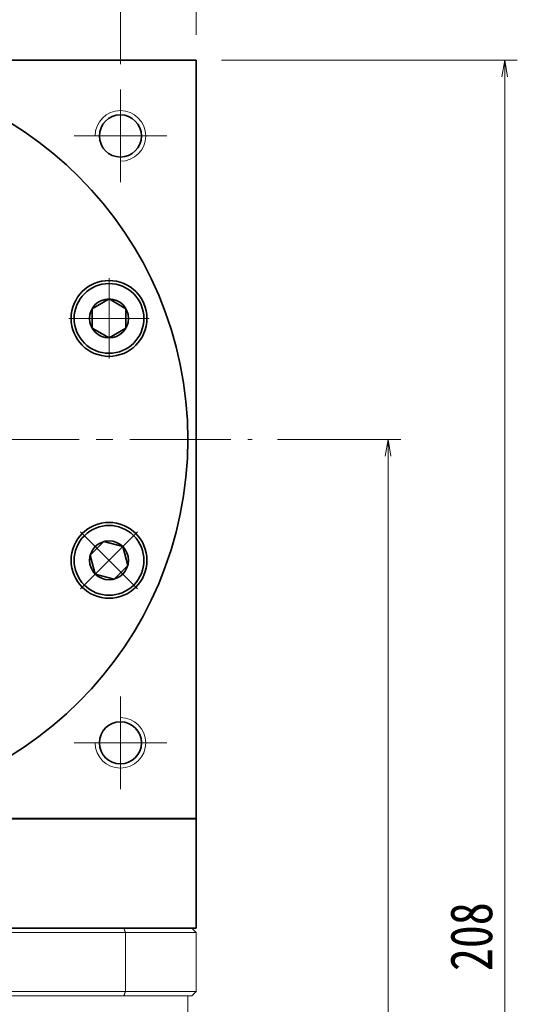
# Model space of a CAD drawing. Header units: millimetres. Extents: x -15 to 667, y 0 to 470.
# Tile 8 of 9: x 429 to 488, y 291 to 408. Entities that reach past the tile are written whole.
import ezdxf

# ---------------------------------------------------------------- set-up
doc = ezdxf.new("R2010")
doc.units = ezdxf.units.MM
doc.set_wipeout_variables(frame=1)
doc.linetypes.add('点画线', pattern=[18, 12, -2, 2, -2])
for name, color, linetype, lineweight in [('EB0', 7, 'Continuous', 35), ('中心线层', 1, '点画线', 18), ('尺寸线层', 3, 'Continuous', 18), ('粗实线', 7, 'Continuous', 40), ('粗实线层', 7, 'Continuous', 35)]:
    doc.layers.add(name, color=color, linetype=linetype, lineweight=lineweight)
doc.styles.add('宋体', font='SimSun.ttf', dxfattribs={"width": 0.8})
doc.dimstyles.new('A水平标注$0', dxfattribs={"dimtxt": 3.5, "dimasz": 2, "dimexe": 1.5, "dimexo": 3, "dimgap": 1.1, "dimtad": 1, "dimtoh": 1, "dimdec": 4, "dimdsep": 46, "dimtxsty": '宋体', "dimblk": 'OPEN', "dimcen": 3, "dimclrd": 3, "dimclre": 3, "dimclrt": 6, "dimadec": 0, "dimazin": 0, "dimtm": 1e-09, "dimtfac": 1, "dimtdec": 4, "dimtix": 1, "dimtmove": 0, "dimatfit": 3, "dimldrblk": 'OPEN', "dimfxl": 0, "dimlwd": 13, "dimlwe": 13, "dimarcsym": 0})

# ---------------------------------------------------------------- blocks, each defined once
blk = doc.blocks.new('_Open')
at = {"color": 0, "linetype": 'ByBlock', "lineweight": -2}
for p, q in [((-1, 0.167), (0, 0)), ((-1, -0.167), (0, 0)), ((0, 0), (-1, 0))]:
    blk.add_line(p, q, dxfattribs=at)
blk = doc.blocks.new('*D14')
at = {"layer": 'Defpoints', "color": 0, "transparency": 16777216}
for p in [(449.89, 425.82), (359.89, 403.16), (449.89, 403.16)]:
    blk.add_point(p, dxfattribs=at)
at = {"layer": '尺寸线层', "color": 3, "lineweight": 13, "transparency": 16777216}
for p, q in [((359.89, 406.16), (359.89, 427.32)), ((449.89, 406.16), (449.89, 427.32)), ((361.89, 425.82), (447.89, 425.82))]:
    blk.add_line(p, q, dxfattribs=at)
at = {"layer": '尺寸线层', "color": 3, "lineweight": 13, "transparency": 16777216, "xscale": 2, "yscale": 2, "zscale": 2, "rotation": 180}
blk.add_blockref('_Open', (359.89, 425.82), dxfattribs=at)
at = {"layer": '尺寸线层', "color": 3, "lineweight": 13, "transparency": 16777216, "xscale": 2, "yscale": 2, "zscale": 2}
blk.add_blockref('_Open', (449.89, 425.82), dxfattribs=at)
at = {"layer": '尺寸线层', "color": 6, "transparency": 16777216, "insert": (403.76, 429.76), "char_height": 5, "attachment_point": 5, "style": '宋体', "bg_fill": 3, "box_fill_scale": 1.1, "bg_fill_color": 257, "bg_fill_transparency": 0}
blk.add_mtext('90', dxfattribs=at)
blk = doc.blocks.new('*D16')
at = {"layer": 'Defpoints', "color": 0, "transparency": 16777216}
for p in [(440.89, 410.77), (404.89, 406.16), (440.89, 399.66)]:
    blk.add_point(p, dxfattribs=at)
at = {"layer": '尺寸线层', "color": 3, "lineweight": 13, "transparency": 16777216}
for p, q in [((404.89, 409.16), (404.89, 412.27)), ((440.89, 402.66), (440.89, 412.27)), ((406.89, 410.77), (438.89, 410.77))]:
    blk.add_line(p, q, dxfattribs=at)
at = {"layer": '尺寸线层', "color": 3, "lineweight": 13, "transparency": 16777216, "xscale": 2, "yscale": 2, "zscale": 2, "rotation": 180}
blk.add_blockref('_Open', (404.89, 410.77), dxfattribs=at)
at = {"layer": '尺寸线层', "color": 3, "lineweight": 13, "transparency": 16777216, "xscale": 2, "yscale": 2, "zscale": 2}
blk.add_blockref('_Open', (440.89, 410.77), dxfattribs=at)
at = {"layer": '尺寸线层', "color": 6, "transparency": 16777216, "insert": (422.89, 414.72), "char_height": 5, "attachment_point": 5, "style": '宋体', "bg_fill": 3, "box_fill_scale": 1.1, "bg_fill_color": 257, "bg_fill_transparency": 0}
blk.add_mtext('36', dxfattribs=at)
blk = doc.blocks.new('*D19')
at = {"layer": 'Defpoints', "color": 0, "transparency": 16777216}
for p in [(449.89, 403.16), (449.49, 195.16), (486.5, 195.16)]:
    blk.add_point(p, dxfattribs=at)
at = {"layer": '尺寸线层', "color": 3, "lineweight": 13, "transparency": 16777216}
for p, q in [((452.89, 403.16), (488, 403.16)), ((486.5, 401.16), (486.5, 197.16)), ((452.49, 195.16), (488, 195.16))]:
    blk.add_line(p, q, dxfattribs=at)
at = {"layer": '尺寸线层', "color": 3, "lineweight": 13, "transparency": 16777216, "xscale": 2, "yscale": 2, "zscale": 2}
for p, rotation in [((486.5, 403.16), 89.99999999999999), ((486.5, 195.16), 270)]:
    blk.add_blockref('_Open', p, dxfattribs=dict(at, rotation=rotation))
at = {"layer": '尺寸线层', "color": 6, "transparency": 16777216, "insert": (482.56, 299.16), "char_height": 5, "attachment_point": 5, "rotation": 90, "style": '宋体', "bg_fill": 3, "box_fill_scale": 1.1, "bg_fill_color": 257, "bg_fill_transparency": 0}
blk.add_mtext('208', dxfattribs=at)
blk = doc.blocks.new('*D20')
at = {"layer": 'Defpoints', "color": 0, "transparency": 16777216}
for p in [(456.54, 358.16), (449.49, 195.16), (472.66, 195.16)]:
    blk.add_point(p, dxfattribs=at)
at = {"layer": '尺寸线层', "color": 3, "lineweight": 13, "transparency": 16777216}
for p, q in [((459.54, 358.16), (474.16, 358.16)), ((472.66, 356.16), (472.66, 197.16)), ((452.49, 195.16), (474.16, 195.16))]:
    blk.add_line(p, q, dxfattribs=at)
at = {"layer": '尺寸线层', "color": 3, "lineweight": 13, "transparency": 16777216, "xscale": 2, "yscale": 2, "zscale": 2}
for p, rotation in [((472.66, 358.16), 89.99999999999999), ((472.66, 195.16), 270)]:
    blk.add_blockref('_Open', p, dxfattribs=dict(at, rotation=rotation))
at = {"layer": '尺寸线层', "color": 6, "transparency": 16777216, "insert": (468.72, 276.66), "char_height": 5, "attachment_point": 5, "rotation": 90, "style": '宋体', "bg_fill": 3, "box_fill_scale": 1.1, "bg_fill_color": 257, "bg_fill_transparency": 0}
blk.add_mtext('163', dxfattribs=at)
blk = doc.blocks.new('*X6')
at = {"layer": '中心线层', "linetype": '点画线', "lineweight": 18}
for p, q in [((0, -4.76), (0, 4.76)), ((-4.76, 0), (4.76, 0))]:
    blk.add_line(p, q, dxfattribs=at)
at = {"layer": '粗实线层'}
for p, q in [((-2.31, 0), (-1.15, 2)), ((-1.15, 2), (1.15, 2)), ((2.31, 0), (1.15, 2)), ((2.31, 0), (1.15, 2)), ((-2.31, 0), (-1.15, -2)), ((2.31, 0), (1.15, -2)), ((-1.15, -2), (1.15, -2))]:
    blk.add_line(p, q, dxfattribs=at)
blk.add_circle((0, 0), 2.31, dxfattribs=at)
for start, end in [(0, 180), (180, 360)]:
    blk.add_arc((0, 0), 4.14, start, end, dxfattribs=at)

msp = doc.modelspace()

# ---------------------------------------------------------------- linework, layer by layer
at = {"color": 7, "linetype": 'Continuous', "lineweight": 15}
for p, q in [((368.2955, 299.65532), (441.4802, 299.65532)), ((441.30213, 300.15532), (368.47357, 300.15532)), ((441.4802, 292.65532), (441.4802, 299.65532)), ((441.4802, 292.65532), (368.2955, 292.65532)), ((368.47357, 292.15532), (441.30213, 292.15532))]:
    msp.add_line(p, q, dxfattribs=at)
for points in [[(441.30213, 300.15532), (441.4802, 299.65532)], [(441.4802, 292.65532), (441.30213, 292.15532)], [(448.88785, 292.15532), (448.88785, 266.15532)]]:
    msp.add_open_spline(points, degree=1, dxfattribs=at)
at = {"layer": '中心线层'}
for p, q in [((440.88931, 399.65532), (440.88931, 388.65532)), ((435.38931, 394.15532), (446.38931, 394.15532)), ((351.99743, 358.15532), (456.54143, 358.15532)), ((440.88931, 327.65532), (440.88931, 316.65532)), ((446.38931, 322.15532), (435.38931, 322.15532))]:
    msp.add_line(p, q, dxfattribs=at)
at = {"layer": '粗实线', "lineweight": 40}
msp.add_line((449.88931, 313.15532), (359.88931, 313.15532), dxfattribs=at)
at = {"layer": '粗实线层'}
for p in [(359.88931, 403.15532), (449.88931, 313.15532)]:
    msp.add_line(p, (449.88931, 403.15532), dxfattribs=at)
for centre, radius in [((440.88931, 394.15532), 2.5), ((439.53479, 372.50595), 4.5), ((439.53479, 343.80469), 4.5), ((440.88931, 322.15532), 2.5)]:
    msp.add_circle(centre, radius, dxfattribs=at)
at = {"layer": '粗实线层', "lineweight": 18}
for centre, start, end in [((440.88931, 394.15532), 270, 180), ((440.88931, 322.15532), 180, 90)]:
    msp.add_arc(centre, 3, start, end, dxfattribs=at)

# ---------------------------------------------------------------- next in the draw order: dimensions: what is measured, and where the dimension line sits
at = {"layer": '尺寸线层'}
dim = msp.add_linear_dim(base=(449.88931, 425.8155), p1=(359.88931, 403.15532), p2=(449.88931, 403.15532), dimstyle='A水平标注$0', override={"dimtxt": 5, "dimgap": 1.5, "dimdec": 1, "dimpost": '<>', "dimblk": 'Open', "dimtvp": 0.1, "dimtfill": 1, "dimtfillclr": 256}, dxfattribs=at)
dim.commit()
dim.dimension.update_dxf_attribs({"geometry": '*D14', "text_midpoint": (403.75651, 425.8155), "dimtype": 160})

# ---------------------------------------------------------------- next in the draw order: dimensions: what is measured, and where the dimension line sits
dim = msp.add_linear_dim(base=(440.88931, 410.77255), p1=(404.88931, 406.15532), p2=(440.88931, 399.65532), dimstyle='A水平标注$0', override={"dimtxt": 5, "dimgap": 1.5, "dimdec": 1, "dimpost": '<>', "dimblk": 'Open', "dimtvp": 0.1, "dimtfill": 1, "dimtfillclr": 256}, dxfattribs=at)
dim.commit()
dim.dimension.update_dxf_attribs({"geometry": '*D16', "text_midpoint": (422.88931, 414.71668)})
dim = msp.add_linear_dim(base=(486.50008, 195.15532), p1=(449.88931, 403.15532), p2=(449.48785, 195.15532), angle=270, dimstyle='A水平标注$0', override={"dimtxt": 5, "dimgap": 1.5, "dimdec": 1, "dimpost": '<>', "dimblk": 'Open', "dimtvp": 0.1, "dimtfill": 1, "dimtfillclr": 256}, dxfattribs=at)
dim.commit()
dim.dimension.update_dxf_attribs({"geometry": '*D19', "text_midpoint": (482.55594, 299.15532)})

# ---------------------------------------------------------------- next in the draw order: linework, layer by layer
at = {"layer": '粗实线层'}
msp.add_circle((404.88931, 358.15532), 44, dxfattribs=at)

# ---------------------------------------------------------------- next in the draw order: dimensions: what is measured, and where the dimension line sits
at = {"layer": '尺寸线层'}
dim = msp.add_linear_dim(base=(472.65959, 195.15532), p1=(456.54143, 358.15532), p2=(449.48785, 195.15532), angle=270, dimstyle='A水平标注$0', override={"dimtxt": 5, "dimgap": 1.5, "dimtad": 1, "dimjust": 0, "dimdec": 1, "dimlfac": 1, "dimpost": '<>', "dimse1": 0, "dimse2": 0, "dimsd1": 0, "dimsd2": 0, "dimtofl": 1, "dimtvp": 0.1}, dxfattribs=at)
dim.commit()
dim.dimension.update_dxf_attribs({"geometry": '*D20', "text_midpoint": (468.71546, 276.65532)})

# ---------------------------------------------------------------- next in the draw order: linework, layer by layer
at = {"color": 7, "linetype": 'Continuous', "lineweight": 15}
for p, q in [((449.38785, 300.15532), (441.30213, 300.15532)), ((441.4802, 299.65532), (449.88785, 299.65532)), ((449.88785, 299.65532), (449.88785, 292.65532)), ((441.30213, 292.15532), (449.38785, 292.15532)), ((449.88785, 292.65532), (441.4802, 292.65532))]:
    msp.add_line(p, q, dxfattribs=at)
for points in [[(449.38785, 300.15532), (449.88785, 299.65532)], [(449.38785, 292.15532), (449.88785, 292.65532)]]:
    msp.add_open_spline(points, degree=1, dxfattribs=at)
at = {"layer": 'EB0'}
msp.add_line((449.88931, 300.15532), (359.88931, 300.15532), dxfattribs=at)
at = {"layer": '粗实线层'}
msp.add_line((449.88931, 300.15532), (449.88931, 313.15532), dxfattribs=at)

# ---------------------------------------------------------------- next in the draw order: wipeouts: each hides what was drawn before it
for points in [[(439.53479, 368.36595), (439.55905, 368.36602), (439.58332, 368.36623), (439.60758, 368.36659), (439.63184, 368.36709), (439.65609, 368.36773), (439.68034, 368.36851), (439.70459, 368.36943), (439.72883, 368.3705), (439.75306, 368.37171), (439.77728, 368.37306), (439.8015, 368.37455), (439.82571, 368.37618), (439.84991, 368.37796), (439.87409, 368.37988), (439.89827, 368.38194), (439.92243, 368.38414), (439.94658, 368.38648), (439.97072, 368.38896), (439.99484, 368.39159), (440.01894, 368.39436), (440.04303, 368.39726), (440.0671, 368.40031), (440.09116, 368.4035), (440.11519, 368.40684), (440.1392, 368.41031), (440.16319, 368.41392), (440.18717, 368.41767), (440.21111, 368.42157), (440.23504, 368.4256), (440.25894, 368.42977), (440.25894, 368.42977), (440.44763, 368.46784), (440.63434, 368.51464), (440.81868, 368.57006), (441.00024, 368.63399), (441.17864, 368.7063), (441.35348, 368.78681), (441.52439, 368.87537), (441.69099, 368.97178), (441.85294, 369.07582), (442.00988, 369.18728), (442.16146, 369.30592), (442.30737, 369.43147), (442.44728, 369.56367), (442.5809, 369.70223), (442.70793, 369.84685), (442.8281, 369.99722), (442.94115, 370.15301), (443.04684, 370.31389), (443.14494, 370.47951), (443.23523, 370.64951), (443.31752, 370.82352), (443.39163, 371.00117), (443.45741, 371.18207), (443.51471, 371.36584), (443.5634, 371.55206), (443.60339, 371.74035), (443.63458, 371.9303), (443.6569, 372.12149), (443.67032, 372.31351), (443.67479, 372.50595), (443.67479, 372.50595), (443.67032, 372.69839), (443.6569, 372.89041), (443.63458, 373.0816), (443.60339, 373.27154), (443.5634, 373.45984), (443.51471, 373.64606), (443.45741, 373.82983), (443.39163, 374.01073), (443.31752, 374.18838), (443.23523, 374.36239), (443.14494, 374.53239), (443.04684, 374.69801), (442.94115, 374.85889), (442.8281, 375.01468), (442.70793, 375.16505), (442.5809, 375.30967), (442.44728, 375.44823), (442.30737, 375.58043), (442.16146, 375.70598), (442.00988, 375.82462), (441.85294, 375.93608), (441.69099, 376.04012), (441.52439, 376.13653), (441.35348, 376.22509), (441.17864, 376.3056), (441.00024, 376.37791), (440.81868, 376.44184), (440.63434, 376.49726), (440.44763, 376.54406), (440.25894, 376.58213), (440.25894, 376.58213), (440.23504, 376.5863), (440.21111, 376.59033), (440.18717, 376.59423), (440.16319, 376.59798), (440.1392, 376.60159), (440.11519, 376.60506), (440.09116, 376.6084), (440.0671, 376.61159), (440.04303, 376.61463), (440.01894, 376.61754), (439.99484, 376.62031), (439.97072, 376.62293), (439.94658, 376.62542), (439.92243, 376.62776), (439.89827, 376.62996), (439.87409, 376.63202), (439.84991, 376.63394), (439.82571, 376.63572), (439.8015, 376.63735), (439.77728, 376.63884), (439.75306, 376.64019), (439.72883, 376.6414), (439.70459, 376.64247), (439.68034, 376.64339), (439.65609, 376.64417), (439.63184, 376.64481), (439.60758, 376.64531), (439.58332, 376.64567), (439.55905, 376.64588), (439.53479, 376.64595), (439.53479, 376.64595), (439.31812, 376.64028), (439.10204, 376.62327), (438.88715, 376.59498), (438.67404, 376.55548), (438.46328, 376.50488), (438.25546, 376.44332), (438.05115, 376.37097), (437.8509, 376.28803), (437.65527, 376.19472), (437.46479, 376.09129), (437.27999, 375.97805), (437.10136, 375.85528), (436.9294, 375.72333), (436.76459, 375.58257), (436.60737, 375.43337), (436.45817, 375.27615), (436.31741, 375.11134), (436.18546, 374.93938), (436.0627, 374.76076), (435.94945, 374.57595), (435.84602, 374.38547), (435.75271, 374.18984), (435.66977, 373.98959), (435.59742, 373.78528), (435.53586, 373.57746), (435.48526, 373.3667), (435.44576, 373.15359), (435.41747, 372.9387), (435.40047, 372.72262), (435.39479, 372.50595), (435.39479, 372.50595), (435.40047, 372.28928), (435.41747, 372.0732), (435.44576, 371.85831), (435.48526, 371.6452), (435.53586, 371.43444), (435.59742, 371.22662), (435.66977, 371.02231), (435.75271, 370.82206), (435.84602, 370.62643), (435.94945, 370.43595), (436.0627, 370.25114), (436.18546, 370.07252), (436.31741, 369.90056), (436.45817, 369.73575), (436.60737, 369.57853), (436.76459, 369.42933), (436.9294, 369.28857), (437.10136, 369.15662), (437.27999, 369.03385), (437.46479, 368.9206), (437.65527, 368.81718), (437.8509, 368.72387), (438.05115, 368.64093), (438.25546, 368.56858), (438.46328, 368.50702), (438.67404, 368.45642), (438.88715, 368.41692), (439.10204, 368.38863), (439.31812, 368.37162)], [(436.60737, 340.87727), (436.62458, 340.86016), (436.64188, 340.84316), (436.65929, 340.82626), (436.67679, 340.80945), (436.6944, 340.79276), (436.7121, 340.77616), (436.7299, 340.75967), (436.74779, 340.74328), (436.76578, 340.727), (436.78386, 340.71083), (436.80204, 340.69476), (436.82032, 340.6788), (436.83868, 340.66294), (436.85714, 340.64719), (436.87569, 340.63156), (436.89433, 340.61603), (436.91307, 340.60061), (436.93189, 340.5853), (436.9508, 340.5701), (436.9698, 340.55501), (436.98889, 340.54003), (437.00807, 340.52517), (437.02733, 340.51042), (437.04668, 340.49578), (437.06612, 340.48125), (437.08564, 340.46684), (437.10524, 340.45255), (437.12493, 340.43836), (437.1447, 340.4243), (437.16455, 340.41035), (437.16455, 340.41035), (437.32489, 340.30384), (437.49001, 340.20491), (437.65954, 340.11375), (437.83314, 340.03057), (438.01041, 339.95556), (438.19097, 339.88886), (438.37444, 339.83063), (438.56042, 339.78099), (438.7485, 339.74005), (438.93829, 339.70789), (439.12936, 339.68459), (439.32131, 339.6702), (439.51373, 339.66475), (439.70618, 339.66824), (439.89827, 339.68068), (440.08957, 339.70203), (440.27967, 339.73225), (440.46817, 339.77128), (440.65464, 339.81903), (440.83869, 339.87539), (441.01993, 339.94024), (441.19795, 340.01345), (441.37238, 340.09486), (441.54284, 340.18428), (441.70895, 340.28154), (441.87037, 340.3864), (442.02673, 340.49866), (442.17771, 340.61807), (442.32298, 340.74436), (442.46221, 340.87727), (442.46221, 340.87727), (442.59512, 341.01651), (442.72142, 341.16177), (442.84082, 341.31275), (442.95308, 341.46912), (443.05795, 341.63053), (443.1552, 341.79665), (443.24463, 341.9671), (443.32603, 342.14153), (443.39924, 342.31956), (443.4641, 342.50079), (443.52046, 342.68484), (443.5682, 342.87132), (443.60723, 343.05981), (443.63745, 343.24991), (443.6588, 343.44121), (443.67124, 343.6333), (443.67474, 343.82576), (443.66928, 344.01817), (443.65489, 344.21012), (443.63159, 344.4012), (443.59944, 344.59098), (443.5585, 344.77906), (443.50886, 344.96504), (443.45062, 345.14851), (443.38393, 345.32908), (443.30891, 345.50635), (443.22573, 345.67994), (443.13458, 345.84948), (443.03564, 346.01459), (442.92913, 346.17493), (442.92913, 346.17493), (442.91518, 346.19478), (442.90112, 346.21455), (442.88694, 346.23424), (442.87264, 346.25385), (442.85823, 346.27337), (442.84371, 346.2928), (442.82907, 346.31215), (442.81432, 346.33141), (442.79945, 346.35059), (442.78447, 346.36968), (442.76939, 346.38868), (442.75419, 346.40759), (442.73888, 346.42642), (442.72346, 346.44515), (442.70793, 346.46379), (442.69229, 346.48234), (442.67654, 346.5008), (442.66069, 346.51917), (442.64472, 346.53744), (442.62866, 346.55562), (442.61248, 346.5737), (442.5962, 346.59169), (442.57981, 346.60959), (442.56332, 346.62739), (442.54673, 346.64509), (442.53003, 346.66269), (442.51323, 346.68019), (442.49632, 346.6976), (442.47932, 346.71491), (442.46221, 346.73211), (442.46221, 346.73211), (442.30499, 346.88131), (442.14018, 347.02208), (441.96822, 347.15402), (441.7896, 347.27679), (441.60479, 347.39004), (441.41431, 347.49346), (441.21868, 347.58677), (441.01843, 347.66972), (440.81412, 347.74207), (440.6063, 347.80363), (440.39555, 347.85422), (440.18243, 347.89372), (439.96754, 347.92201), (439.75146, 347.93902), (439.53479, 347.94469), (439.31812, 347.93902), (439.10204, 347.92201), (438.88715, 347.89372), (438.67404, 347.85422), (438.46328, 347.80363), (438.25546, 347.74207), (438.05115, 347.66972), (437.8509, 347.58677), (437.65527, 347.49346), (437.46479, 347.39004), (437.27999, 347.27679), (437.10136, 347.15402), (436.9294, 347.02208), (436.76459, 346.88131), (436.60737, 346.73211), (436.60737, 346.73211), (436.45817, 346.57489), (436.31741, 346.41008), (436.18546, 346.23812), (436.0627, 346.0595), (435.94945, 345.87469), (435.84602, 345.68421), (435.75271, 345.48858), (435.66977, 345.28834), (435.59742, 345.08402), (435.53586, 344.8762), (435.48526, 344.66545), (435.44576, 344.45233), (435.41747, 344.23744), (435.40047, 344.02136), (435.39479, 343.80469), (435.40047, 343.58802), (435.41747, 343.37194), (435.44576, 343.15705), (435.48526, 342.94394), (435.53586, 342.73318), (435.59742, 342.52536), (435.66977, 342.32105), (435.75271, 342.1208), (435.84602, 341.92517), (435.94945, 341.73469), (436.0627, 341.54989), (436.18546, 341.37126), (436.31741, 341.19931), (436.45817, 341.03449)]]:
    msp.add_wipeout(points).dxf.layer = '粗实线层'

# ---------------------------------------------------------------- next in the draw order: block references
for p, rotation in [((439.53479, 372.50595), 270), ((439.53479, 343.80469), 225.0000000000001)]:
    msp.add_blockref('*X6', p, dxfattribs=dict(at, rotation=rotation))

doc.saveas('drawing.dxf')
